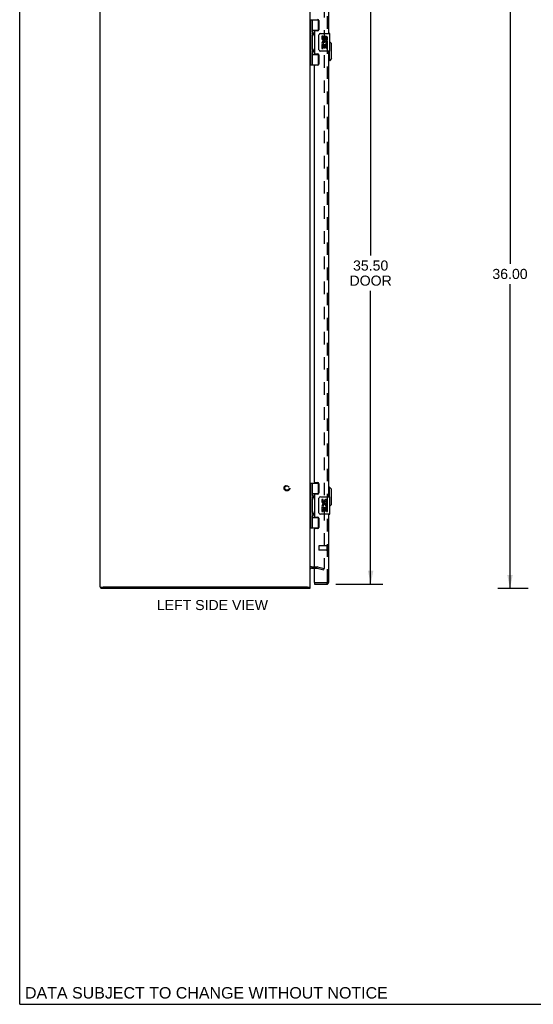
# Model space of a CAD drawing. Header units: inches. Extents: x 0 to 131, y 0 to 85.
# Tile 1 of 5: x 0 to 29, y 0 to 56. Entities that reach past the tile are written whole.
import ezdxf

# ---------------------------------------------------------------- set-up
doc = ezdxf.new("R2010")
doc.units = ezdxf.units.IN
doc.header["$LTSCALE"] = 7.192308
doc.header["$MEASUREMENT"] = 0
doc.linetypes.add('HIDDEN', pattern=[0.2, 0.1, -0.1])
doc.layers.get('0').update_dxf_attribs({"linetype": 'CONTINUOUS'})
for name, color, linetype in [('DEFAULT_2', 8, 'HIDDEN'), ('DIMENSIONS', 7, 'CONTINUOUS'), ('DOOR_ASSEMBLY', 7, 'CONTINUOUS')]:
    doc.layers.add(name, color=color, linetype=linetype)
doc.styles.get("Standard").update_dxf_attribs({"font": 'arial.ttf'})
doc.dimstyles.new('DIMSTYLE_1', dxfattribs={"dimtxt": 0.576923, "dimasz": 0.769231, "dimexe": 0.09, "dimexo": 0.07, "dimgap": 0.0375, "dimtad": 0, "dimtih": 1, "dimtoh": 1, "dimzin": 4, "dimdsep": 46, "dimtxsty": 'Standard', "dimblk": '_FILLED', "dimblk1": '_FILLED', "dimblk2": '_FILLED', "dimcen": 0.09, "dimadec": 3, "dimazin": 1, "dimtfac": 1, "dimtdec": 3, "dimtofl": 0, "dimtmove": 0, "dimatfit": 3, "dimldrblk": '_FILLED', "dimfxl": 0, "dimtolj": 1, "dimtzin": 4, "dimarcsym": 0})

# ---------------------------------------------------------------- blocks, each defined once
blk = doc.blocks.new('_FILLED')
at = {"color": 0, "linetype": 'ByBlock'}
blk.add_solid([(0, 0), (-1, 0.2), (-1, -0.2)], dxfattribs=at)
blk = doc.blocks.new('*D2')
at = {"layer": 'DIMENSIONS', "color": 2, "linetype": 'Continuous'}
for p, q in [((29.082, 59.783), (27.354, 59.783)), ((28.046, 59.783), (28.046, 42.36)), ((28.046, 23.783), (28.046, 41.206)), ((29.082, 23.783), (27.354, 23.783))]:
    blk.add_line(p, q, dxfattribs=at)
at = {"layer": 'DIMENSIONS', "color": 2, "linetype": 'Continuous', "xscale": 0.7692307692, "yscale": 0.7692307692, "zscale": 0.7692307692}
for p, rotation in [((28.046, 59.783), 90), ((28.046, 23.783), 270)]:
    blk.add_blockref('_FILLED', p, dxfattribs=dict(at, rotation=rotation))
at = {"layer": 'DIMENSIONS', "color": 2, "linetype": 'Continuous', "insert": (28.046, 42.071), "char_height": 0.5769, "width": 2.01601, "attachment_point": 2, "line_spacing_factor": 0.9}
blk.add_mtext('36.00', dxfattribs=at)
blk = doc.blocks.new('*D4')
at = {"layer": 'DIMENSIONS', "color": 2, "linetype": 'Continuous'}
for p, q in [((18.084, 59.533), (20.768, 59.533)), ((20.075, 59.533), (20.075, 42.842)), ((20.075, 24.033), (20.075, 40.823)), ((18.084, 24.033), (20.768, 24.033))]:
    blk.add_line(p, q, dxfattribs=at)
at = {"layer": 'DIMENSIONS', "color": 2, "linetype": 'Continuous', "xscale": 0.7692307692, "yscale": 0.7692307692, "zscale": 0.7692307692}
for p, rotation in [((20.075, 59.533), 90), ((20.075, 24.033), 270)]:
    blk.add_blockref('_FILLED', p, dxfattribs=dict(at, rotation=rotation))
at = {"layer": 'DIMENSIONS', "color": 2, "linetype": 'Continuous', "insert": (20.075, 42.553), "char_height": 0.5769, "width": 2.41493, "attachment_point": 2, "line_spacing_factor": 0.9}
blk.add_mtext('35.50\\PDOOR', dxfattribs=at)

msp = doc.modelspace()

# ---------------------------------------------------------------- linework, layer by layer
at = {"color": 7, "linetype": 'Continuous'}
for p, q in [((0, 0), (0, 84.615)), ((4.612, 23.858), (4.76, 23.858)), ((4.642, 23.858), (4.642, 23.783)), ((16.467, 23.858), (16.612, 23.858)), ((16.592, 23.858), (16.592, 23.783)), ((0, 0), (130.769, 0))]:
    msp.add_line(p, q, dxfattribs=at)
at = {"color": 3, "linetype": 'Continuous'}
for p, q in [((4.612, 23.858), (4.612, 59.708)), ((16.612, 23.858), (16.612, 59.708)), ((16.682, 24.958), (16.855, 24.958)), ((16.592, 23.783), (4.642, 23.783)), ((16.457, 23.858), (4.767, 23.858))]:
    msp.add_line(p, q, dxfattribs=at)
msp.add_arc((16.682, 24.888), 0.07, 90, 180, dxfattribs=at)
at = {"layer": 'DEFAULT_2', "color": 8, "linetype": 'HIDDEN'}
for p, q in [((17.425, 58.607), (17.425, 24.958)), ((16.682, 25.033), (17.011, 25.033)), ((16.855, 24.958), (17.011, 24.958)), ((17.021, 24.956), (17.405, 24.853)), ((17.041, 25.029), (17.425, 24.926)), ((17.405, 24.853), (17.425, 24.926))]:
    msp.add_line(p, q, dxfattribs=at)
for points in [[(17.406, 24.938), (17.405, 24.938), (17.403, 24.938), (17.401, 24.939)], [(17.425, 24.958), (17.425, 24.956), (17.425, 24.954), (17.424, 24.952), (17.423, 24.95), (17.422, 24.949), (17.421, 24.947), (17.42, 24.945), (17.419, 24.944), (17.417, 24.942), (17.416, 24.941), (17.414, 24.94), (17.412, 24.939), (17.411, 24.939), (17.409, 24.938), (17.407, 24.938), (17.406, 24.938)]]:
    msp.add_lwpolyline(points, dxfattribs=at)
for radius in [0.164, 0.124]:
    msp.add_circle((15.287, 29.533), radius, dxfattribs=at)
for centre, radius, start, end in [((16.682, 24.888), 0.145, 90, 137.0142), ((17.011, 24.918), 0.115, 75, 90), ((17.011, 24.918), 0.04, 75, 90)]:
    msp.add_arc(centre, radius, start, end, dxfattribs=at)
at = {"layer": 'DOOR_ASSEMBLY', "color": 8, "linetype": 'HIDDEN'}
for p, q in [((17.605, 24.168), (17.605, 59.398)), ((17.105, 26.222), (17.105, 25.994)), ((17.562, 26.232), (17.115, 26.232)), ((17.562, 25.984), (17.115, 25.984)), ((17.562, 26.25), (17.562, 25.966)), ((17.545, 24.108), (16.87, 24.108))]:
    msp.add_line(p, q, dxfattribs=at)
at = {"layer": 'DOOR_ASSEMBLY', "color": 3, "linetype": 'Continuous'}
for p, q in [((17.68, 55.533), (17.68, 59.398)), ((17.105, 56.28), (17.105, 55.753)), ((16.855, 55.659), (16.855, 54.406)), ((17.042, 55.69), (16.886, 55.69)), ((16.886, 54.375), (17.042, 54.375)), ((17.105, 54.312), (17.105, 53.785)), ((17.68, 29.033), (17.68, 54.533)), ((16.855, 29.874), (16.855, 53.691)), ((17.042, 53.722), (16.886, 53.722)), ((16.886, 29.843), (17.042, 29.843)), ((17.105, 29.78), (17.105, 29.253)), ((16.855, 29.159), (16.855, 27.906)), ((17.042, 29.19), (16.886, 29.19)), ((16.886, 27.875), (17.042, 27.875)), ((17.105, 27.812), (17.105, 27.285)), ((17.68, 24.168), (17.68, 28.033)), ((16.855, 24.123), (16.855, 27.191)), ((17.042, 27.222), (16.886, 27.222)), ((16.855, 24.033), (17.545, 24.033))]:
    msp.add_line(p, q, dxfattribs=at)
at = {"layer": 'DOOR_ASSEMBLY', "color": 7, "linetype": 'Continuous'}
for p, q in [((16.612, 56.312), (17.097, 56.312)), ((16.652, 53.753), (16.652, 56.312)), ((16.75, 55.615), (16.75, 56.312)), ((17.065, 56.312), (17.065, 55.722)), ((16.75, 55.722), (17.097, 55.722)), ((16.75, 54.631), (16.75, 55.434)), ((16.764, 55.432), (16.763, 55.43)), ((16.766, 55.436), (16.764, 55.432)), ((16.765, 55.615), (16.767, 55.611)), ((16.769, 55.444), (16.766, 55.436)), ((16.767, 55.611), (16.773, 55.595)), ((16.767, 55.596), (16.767, 55.595)), ((16.767, 55.454), (16.767, 55.595)), ((16.767, 55.454), (16.767, 55.454)), ((16.774, 55.456), (16.769, 55.444)), ((16.773, 55.595), (16.775, 55.591)), ((16.776, 55.46), (16.774, 55.456)), ((16.775, 55.591), (16.777, 55.587)), ((16.777, 55.465), (16.776, 55.46)), ((16.779, 55.469), (16.777, 55.465)), ((17.039, 55.713), (17.039, 55.69)), ((17.039, 55.713), (17.091, 55.713)), ((17.115, 54.633), (17.115, 55.433)), ((17.215, 55.533), (17.725, 55.533)), ((17.291, 55.378), (17.291, 55.242)), ((17.354, 55.378), (17.291, 55.378)), ((17.354, 55.242), (17.354, 55.378)), ((17.419, 55.305), (17.419, 55.236)), ((17.479, 55.242), (17.479, 55.284)), ((17.542, 55.148), (17.542, 55.284)), ((17.603, 55.148), (17.603, 55.305)), ((17.74, 54.548), (17.74, 55.518)), ((17.291, 54.917), (17.291, 54.687)), ((17.309, 54.917), (17.291, 54.917)), ((17.291, 54.687), (17.354, 54.687)), ((17.343, 54.917), (17.371, 54.936)), ((17.343, 54.917), (17.603, 54.917)), ((17.354, 54.687), (17.354, 54.854)), ((17.354, 54.854), (17.419, 54.854)), ((17.419, 54.854), (17.419, 54.718)), ((17.419, 54.718), (17.479, 54.718)), ((17.479, 54.718), (17.479, 54.854)), ((17.479, 54.854), (17.542, 54.854)), ((17.534, 54.953), (17.592, 54.928)), ((17.542, 55.148), (17.603, 55.148)), ((17.542, 54.687), (17.542, 54.854)), ((17.542, 54.687), (17.603, 54.687)), ((17.603, 54.964), (17.603, 55.017)), ((17.603, 54.687), (17.603, 54.917)), ((17.838, 54.965), (17.74, 55.063)), ((17.838, 54.099), (17.838, 54.965)), ((16.75, 53.753), (16.75, 54.45)), ((16.75, 54.344), (17.097, 54.344)), ((16.764, 54.448), (16.763, 54.446)), ((16.766, 54.452), (16.764, 54.448)), ((16.765, 54.631), (16.767, 54.627)), ((16.769, 54.46), (16.766, 54.452)), ((16.767, 54.627), (16.773, 54.611)), ((16.767, 54.612), (16.767, 54.61)), ((16.767, 54.47), (16.767, 54.61)), ((16.767, 54.47), (16.767, 54.469)), ((16.774, 54.472), (16.769, 54.46)), ((16.773, 54.611), (16.775, 54.607)), ((16.776, 54.476), (16.774, 54.472)), ((16.775, 54.607), (16.777, 54.603)), ((16.777, 54.48), (16.776, 54.476)), ((16.779, 54.485), (16.777, 54.48)), ((17.039, 54.375), (17.039, 54.353)), ((17.091, 54.353), (17.039, 54.353)), ((17.065, 54.344), (17.065, 53.753)), ((17.725, 54.533), (17.215, 54.533)), ((17.72, 53.981), (17.72, 54.533)), ((17.838, 54.099), (17.72, 53.981)), ((16.612, 53.753), (17.097, 53.753)), ((17.72, 53.981), (17.68, 53.981)), ((16.612, 29.812), (17.097, 29.812)), ((16.652, 27.253), (16.652, 29.812)), ((16.75, 29.115), (16.75, 29.812)), ((17.065, 29.812), (17.065, 29.222)), ((17.72, 29.583), (17.68, 29.583)), ((17.838, 29.465), (17.72, 29.583)), ((17.72, 29.033), (17.72, 29.583)), ((17.838, 28.599), (17.838, 29.465)), ((16.75, 29.222), (17.097, 29.222)), ((16.75, 28.131), (16.75, 28.934)), ((16.764, 28.932), (16.763, 28.93)), ((16.766, 28.936), (16.764, 28.932)), ((16.765, 29.115), (16.767, 29.111)), ((16.769, 28.944), (16.766, 28.936)), ((16.767, 29.111), (16.773, 29.095)), ((16.767, 29.096), (16.767, 29.095)), ((16.767, 29.095), (16.767, 28.954)), ((16.767, 28.954), (16.767, 28.954)), ((16.774, 28.956), (16.769, 28.944)), ((16.773, 29.095), (16.775, 29.091)), ((16.776, 28.96), (16.774, 28.956)), ((16.775, 29.091), (16.777, 29.087)), ((16.777, 28.965), (16.776, 28.96)), ((16.779, 28.969), (16.777, 28.965)), ((17.039, 29.213), (17.091, 29.213)), ((17.039, 29.213), (17.039, 29.19)), ((17.115, 28.133), (17.115, 28.933)), ((17.215, 29.033), (17.725, 29.033)), ((17.354, 28.878), (17.291, 28.878)), ((17.291, 28.878), (17.291, 28.742)), ((17.354, 28.742), (17.354, 28.878)), ((17.419, 28.805), (17.419, 28.736)), ((17.479, 28.742), (17.479, 28.784)), ((17.542, 28.648), (17.542, 28.784)), ((17.603, 28.648), (17.603, 28.805)), ((17.74, 28.048), (17.74, 29.018)), ((17.309, 28.417), (17.291, 28.417)), ((17.291, 28.417), (17.291, 28.187)), ((17.291, 28.187), (17.354, 28.187)), ((17.343, 28.417), (17.371, 28.436)), ((17.343, 28.417), (17.603, 28.417)), ((17.354, 28.354), (17.419, 28.354)), ((17.354, 28.187), (17.354, 28.354)), ((17.419, 28.354), (17.419, 28.218)), ((17.419, 28.218), (17.479, 28.218)), ((17.479, 28.354), (17.542, 28.354)), ((17.479, 28.218), (17.479, 28.354)), ((17.534, 28.453), (17.592, 28.428)), ((17.542, 28.648), (17.603, 28.648)), ((17.542, 28.187), (17.542, 28.354)), ((17.542, 28.187), (17.603, 28.187)), ((17.603, 28.464), (17.603, 28.517)), ((17.603, 28.187), (17.603, 28.417)), ((17.838, 28.599), (17.74, 28.502)), ((16.75, 27.253), (16.75, 27.95)), ((16.75, 27.844), (17.097, 27.844)), ((16.764, 27.948), (16.763, 27.946)), ((16.766, 27.952), (16.764, 27.948)), ((16.765, 28.131), (16.767, 28.127)), ((16.769, 27.96), (16.766, 27.952)), ((16.767, 28.127), (16.773, 28.111)), ((16.767, 28.112), (16.767, 28.11)), ((16.767, 28.11), (16.767, 27.97)), ((16.767, 27.969), (16.767, 27.97)), ((16.774, 27.972), (16.769, 27.96)), ((16.773, 28.111), (16.775, 28.107)), ((16.776, 27.976), (16.774, 27.972)), ((16.775, 28.107), (16.777, 28.103)), ((16.777, 27.98), (16.776, 27.976)), ((16.779, 27.985), (16.777, 27.98)), ((17.039, 27.875), (17.039, 27.853)), ((17.091, 27.853), (17.039, 27.853)), ((17.065, 27.844), (17.065, 27.253)), ((17.725, 28.033), (17.215, 28.033)), ((16.612, 27.253), (17.097, 27.253)), ((16.855, 24.108), (16.87, 24.108)), ((16.855, 24.108), (16.855, 24.033))]:
    msp.add_line(p, q, dxfattribs=at)
for points in [[(16.75, 55.67), (16.75, 55.669), (16.75, 55.669), (16.75, 55.668), (16.75, 55.667), (16.75, 55.666), (16.751, 55.665), (16.751, 55.664), (16.751, 55.663), (16.751, 55.662), (16.751, 55.66), (16.751, 55.659), (16.751, 55.658), (16.752, 55.657), (16.752, 55.656), (16.752, 55.655), (16.752, 55.654), (16.753, 55.652), (16.753, 55.651), (16.753, 55.65), (16.754, 55.648), (16.754, 55.647), (16.754, 55.646), (16.755, 55.644), (16.755, 55.643), (16.756, 55.642), (16.756, 55.64), (16.757, 55.639), (16.757, 55.637), (16.758, 55.636), (16.758, 55.634), (16.759, 55.633)], [(16.759, 55.417), (16.758, 55.415), (16.758, 55.414), (16.757, 55.412), (16.757, 55.411), (16.756, 55.409), (16.756, 55.408), (16.755, 55.406), (16.755, 55.405), (16.754, 55.404), (16.754, 55.402), (16.754, 55.401), (16.753, 55.4), (16.753, 55.398), (16.753, 55.397), (16.752, 55.396), (16.752, 55.395), (16.752, 55.394), (16.752, 55.392), (16.751, 55.391), (16.751, 55.39), (16.751, 55.389), (16.751, 55.388), (16.751, 55.387), (16.751, 55.386), (16.751, 55.385), (16.75, 55.384), (16.75, 55.383), (16.75, 55.382), (16.75, 55.381), (16.75, 55.38), (16.75, 55.379)], [(16.763, 55.62), (16.764, 55.619), (16.765, 55.615)], [(16.777, 55.587), (16.778, 55.583), (16.779, 55.581), (16.78, 55.579), (16.781, 55.577), (16.781, 55.575), (16.782, 55.573), (16.783, 55.571), (16.783, 55.569), (16.784, 55.567), (16.785, 55.565), (16.785, 55.563), (16.786, 55.561), (16.786, 55.56), (16.787, 55.558), (16.787, 55.556), (16.788, 55.555), (16.788, 55.553), (16.788, 55.552), (16.789, 55.55), (16.789, 55.549), (16.789, 55.547), (16.79, 55.546), (16.79, 55.544), (16.79, 55.543), (16.79, 55.542), (16.791, 55.54), (16.791, 55.539), (16.791, 55.537), (16.791, 55.536), (16.791, 55.535), (16.791, 55.534), (16.792, 55.532), (16.792, 55.531), (16.792, 55.53), (16.792, 55.529), (16.792, 55.527), (16.792, 55.526), (16.792, 55.525), (16.792, 55.524), (16.792, 55.522), (16.792, 55.521), (16.792, 55.52), (16.792, 55.518), (16.792, 55.517), (16.791, 55.516), (16.791, 55.515), (16.791, 55.513), (16.791, 55.512), (16.791, 55.511), (16.791, 55.509), (16.79, 55.508), (16.79, 55.507), (16.79, 55.505), (16.79, 55.504), (16.789, 55.502), (16.789, 55.501), (16.789, 55.499), (16.788, 55.498), (16.788, 55.496), (16.788, 55.495), (16.787, 55.493), (16.787, 55.491), (16.786, 55.49), (16.786, 55.488), (16.785, 55.486), (16.785, 55.484), (16.784, 55.483), (16.783, 55.481), (16.783, 55.479), (16.782, 55.477), (16.781, 55.475), (16.781, 55.473), (16.78, 55.471), (16.779, 55.469)], [(17.115, 55.433), (17.116, 55.439), (17.116, 55.445), (17.117, 55.451), (17.119, 55.457), (17.12, 55.463), (17.122, 55.469)], [(16.75, 54.686), (16.75, 54.685), (16.75, 54.684), (16.75, 54.683), (16.75, 54.682), (16.75, 54.681), (16.751, 54.68), (16.751, 54.679), (16.751, 54.678), (16.751, 54.677), (16.751, 54.676), (16.751, 54.675), (16.751, 54.674), (16.752, 54.673), (16.752, 54.672), (16.752, 54.67), (16.752, 54.669), (16.753, 54.668), (16.753, 54.667), (16.753, 54.665), (16.754, 54.664), (16.754, 54.663), (16.754, 54.662), (16.755, 54.66), (16.755, 54.659), (16.756, 54.657), (16.756, 54.656), (16.757, 54.654), (16.757, 54.653), (16.758, 54.651), (16.758, 54.65), (16.759, 54.649)], [(16.759, 54.432), (16.758, 54.431), (16.758, 54.43), (16.757, 54.428), (16.757, 54.427), (16.756, 54.425), (16.756, 54.424), (16.755, 54.422), (16.755, 54.421), (16.754, 54.419), (16.754, 54.418), (16.754, 54.417), (16.753, 54.416), (16.753, 54.414), (16.753, 54.413), (16.752, 54.412), (16.752, 54.411), (16.752, 54.409), (16.752, 54.408), (16.751, 54.407), (16.751, 54.406), (16.751, 54.405), (16.751, 54.404), (16.751, 54.403), (16.751, 54.402), (16.751, 54.401), (16.75, 54.4), (16.75, 54.399), (16.75, 54.398), (16.75, 54.397), (16.75, 54.396), (16.75, 54.395)], [(16.763, 54.635), (16.764, 54.635), (16.765, 54.631)], [(16.777, 54.603), (16.778, 54.599), (16.779, 54.596), (16.78, 54.594), (16.781, 54.592), (16.781, 54.59), (16.782, 54.588), (16.783, 54.586), (16.783, 54.585), (16.784, 54.583), (16.785, 54.581), (16.785, 54.579), (16.786, 54.577), (16.786, 54.575), (16.787, 54.574), (16.787, 54.572), (16.788, 54.571), (16.788, 54.569), (16.788, 54.567), (16.789, 54.566), (16.789, 54.564), (16.789, 54.563), (16.79, 54.561), (16.79, 54.56), (16.79, 54.559), (16.79, 54.557), (16.791, 54.556), (16.791, 54.555), (16.791, 54.553), (16.791, 54.552), (16.791, 54.551), (16.791, 54.549), (16.792, 54.548), (16.792, 54.547), (16.792, 54.546), (16.792, 54.544), (16.792, 54.543), (16.792, 54.542), (16.792, 54.541), (16.792, 54.539), (16.792, 54.538), (16.792, 54.537), (16.792, 54.535), (16.792, 54.534), (16.792, 54.533), (16.791, 54.532), (16.791, 54.53), (16.791, 54.529), (16.791, 54.528), (16.791, 54.526), (16.791, 54.525), (16.79, 54.524), (16.79, 54.522), (16.79, 54.521), (16.79, 54.52), (16.789, 54.518), (16.789, 54.517), (16.789, 54.515), (16.788, 54.514), (16.788, 54.512), (16.788, 54.51), (16.787, 54.509), (16.787, 54.507), (16.786, 54.506), (16.786, 54.504), (16.785, 54.502), (16.785, 54.5), (16.784, 54.498), (16.783, 54.496), (16.783, 54.495), (16.782, 54.493), (16.781, 54.491), (16.781, 54.489), (16.78, 54.487), (16.779, 54.485)], [(17.122, 54.596), (17.12, 54.602), (17.119, 54.608), (17.117, 54.614), (17.116, 54.62), (17.116, 54.626), (17.115, 54.633)], [(16.75, 29.17), (16.75, 29.169), (16.75, 29.169), (16.75, 29.168), (16.75, 29.167), (16.75, 29.166), (16.751, 29.165), (16.751, 29.164), (16.751, 29.163), (16.751, 29.162), (16.751, 29.16), (16.751, 29.159), (16.751, 29.158), (16.752, 29.157), (16.752, 29.156), (16.752, 29.155), (16.752, 29.154), (16.753, 29.152), (16.753, 29.151), (16.753, 29.15), (16.754, 29.148), (16.754, 29.147), (16.754, 29.146), (16.755, 29.144), (16.755, 29.143), (16.756, 29.142), (16.756, 29.14), (16.757, 29.139), (16.757, 29.137), (16.758, 29.136), (16.758, 29.134), (16.759, 29.133)], [(16.759, 28.917), (16.758, 28.915), (16.758, 28.914), (16.757, 28.912), (16.757, 28.911), (16.756, 28.909), (16.756, 28.908), (16.755, 28.906), (16.755, 28.905), (16.754, 28.904), (16.754, 28.902), (16.754, 28.901), (16.753, 28.9), (16.753, 28.898), (16.753, 28.897), (16.752, 28.896), (16.752, 28.895), (16.752, 28.894), (16.752, 28.892), (16.751, 28.891), (16.751, 28.89), (16.751, 28.889), (16.751, 28.888), (16.751, 28.887), (16.751, 28.886), (16.751, 28.885), (16.75, 28.884), (16.75, 28.883), (16.75, 28.882), (16.75, 28.881), (16.75, 28.88), (16.75, 28.879)], [(16.763, 29.12), (16.764, 29.119), (16.765, 29.115)], [(16.777, 29.087), (16.778, 29.083), (16.779, 29.081), (16.78, 29.079), (16.781, 29.077), (16.781, 29.075), (16.782, 29.073), (16.783, 29.071), (16.783, 29.069), (16.784, 29.067), (16.785, 29.065), (16.785, 29.063), (16.786, 29.061), (16.786, 29.06), (16.787, 29.058), (16.787, 29.056), (16.788, 29.055), (16.788, 29.053), (16.788, 29.052), (16.789, 29.05), (16.789, 29.049), (16.789, 29.047), (16.79, 29.046), (16.79, 29.044), (16.79, 29.043), (16.79, 29.042), (16.791, 29.04), (16.791, 29.039), (16.791, 29.037), (16.791, 29.036), (16.791, 29.035), (16.791, 29.034), (16.792, 29.032), (16.792, 29.031), (16.792, 29.03), (16.792, 29.029), (16.792, 29.027), (16.792, 29.026), (16.792, 29.025), (16.792, 29.024), (16.792, 29.022), (16.792, 29.021), (16.792, 29.02), (16.792, 29.018), (16.792, 29.017), (16.791, 29.016), (16.791, 29.015), (16.791, 29.013), (16.791, 29.012), (16.791, 29.011), (16.791, 29.009), (16.79, 29.008), (16.79, 29.007), (16.79, 29.005), (16.79, 29.004), (16.789, 29.002), (16.789, 29.001), (16.789, 28.999), (16.788, 28.998), (16.788, 28.996), (16.788, 28.995), (16.787, 28.993), (16.787, 28.991), (16.786, 28.99), (16.786, 28.988), (16.785, 28.986), (16.785, 28.984), (16.784, 28.983), (16.783, 28.981), (16.783, 28.979), (16.782, 28.977), (16.781, 28.975), (16.781, 28.973), (16.78, 28.971), (16.779, 28.969)], [(17.115, 28.933), (17.116, 28.939), (17.116, 28.945), (17.117, 28.951), (17.119, 28.957), (17.12, 28.963), (17.122, 28.969)], [(16.75, 28.186), (16.75, 28.185), (16.75, 28.184), (16.75, 28.183), (16.75, 28.182), (16.75, 28.181), (16.751, 28.18), (16.751, 28.179), (16.751, 28.178), (16.751, 28.177), (16.751, 28.176), (16.751, 28.175), (16.751, 28.174), (16.752, 28.173), (16.752, 28.172), (16.752, 28.17), (16.752, 28.169), (16.753, 28.168), (16.753, 28.167), (16.753, 28.165), (16.754, 28.164), (16.754, 28.163), (16.754, 28.162), (16.755, 28.16), (16.755, 28.159), (16.756, 28.157), (16.756, 28.156), (16.757, 28.154), (16.757, 28.153), (16.758, 28.151), (16.758, 28.15), (16.759, 28.149)], [(16.759, 27.932), (16.758, 27.931), (16.758, 27.93), (16.757, 27.928), (16.757, 27.927), (16.756, 27.925), (16.756, 27.924), (16.755, 27.922), (16.755, 27.921), (16.754, 27.919), (16.754, 27.918), (16.754, 27.917), (16.753, 27.916), (16.753, 27.914), (16.753, 27.913), (16.752, 27.912), (16.752, 27.911), (16.752, 27.909), (16.752, 27.908), (16.751, 27.907), (16.751, 27.906), (16.751, 27.905), (16.751, 27.904), (16.751, 27.903), (16.751, 27.902), (16.751, 27.901), (16.75, 27.9), (16.75, 27.899), (16.75, 27.898), (16.75, 27.897), (16.75, 27.896), (16.75, 27.895)], [(16.763, 28.135), (16.764, 28.135), (16.765, 28.131)], [(16.777, 28.103), (16.778, 28.099), (16.779, 28.096), (16.78, 28.094), (16.781, 28.092), (16.781, 28.09), (16.782, 28.088), (16.783, 28.086), (16.783, 28.085), (16.784, 28.083), (16.785, 28.081), (16.785, 28.079), (16.786, 28.077), (16.786, 28.075), (16.787, 28.074), (16.787, 28.072), (16.788, 28.071), (16.788, 28.069), (16.788, 28.067), (16.789, 28.066), (16.789, 28.064), (16.789, 28.063), (16.79, 28.061), (16.79, 28.06), (16.79, 28.059), (16.79, 28.057), (16.791, 28.056), (16.791, 28.055), (16.791, 28.053), (16.791, 28.052), (16.791, 28.051), (16.791, 28.049), (16.792, 28.048), (16.792, 28.047), (16.792, 28.046), (16.792, 28.044), (16.792, 28.043), (16.792, 28.042), (16.792, 28.041), (16.792, 28.039), (16.792, 28.038), (16.792, 28.037), (16.792, 28.035), (16.792, 28.034), (16.792, 28.033), (16.791, 28.032), (16.791, 28.03), (16.791, 28.029), (16.791, 28.028), (16.791, 28.026), (16.791, 28.025), (16.79, 28.024), (16.79, 28.022), (16.79, 28.021), (16.79, 28.02), (16.789, 28.018), (16.789, 28.017), (16.789, 28.015), (16.788, 28.014), (16.788, 28.012), (16.788, 28.01), (16.787, 28.009), (16.787, 28.007), (16.786, 28.006), (16.786, 28.004), (16.785, 28.002), (16.785, 28), (16.784, 27.998), (16.783, 27.996), (16.783, 27.995), (16.782, 27.993), (16.781, 27.991), (16.781, 27.989), (16.78, 27.987), (16.779, 27.985)], [(17.122, 28.096), (17.12, 28.102), (17.119, 28.108), (17.117, 28.114), (17.116, 28.12), (17.116, 28.126), (17.115, 28.133)]]:
    msp.add_lwpolyline(points, dxfattribs=at)
at = {"layer": 'DOOR_ASSEMBLY', "color": 3, "linetype": 'Continuous'}
for centre, radius, start, end in [((17.042, 56.28), 0.063, 0, 90), ((16.886, 55.659), 0.031, 90, 180), ((17.042, 55.753), 0.063, 270, 360), ((16.886, 54.406), 0.031, 180, 270), ((17.042, 54.312), 0.063, 0, 90), ((16.886, 53.691), 0.031, 90, 180), ((17.042, 53.785), 0.063, 270, 360), ((16.886, 29.874), 0.031, 180, 270), ((17.042, 29.78), 0.063, 0, 90), ((16.886, 29.159), 0.031, 90, 180), ((17.042, 29.253), 0.063, 270, 360), ((16.886, 27.906), 0.031, 180, 270), ((17.042, 27.812), 0.063, 0, 90), ((16.886, 27.191), 0.031, 90, 180), ((17.042, 27.285), 0.063, 270, 360), ((16.87, 24.123), 0.015, 180, 270), ((17.545, 24.168), 0.135, 270, 360)]:
    msp.add_arc(centre, radius, start, end, dxfattribs=at)
at = {"layer": 'DOOR_ASSEMBLY', "color": 7, "linetype": 'Continuous'}
for centre, radius, start, end in [((16.677, 55.595), 0.09, 0.672, 35.4682), ((16.677, 55.455), 0.09, 324.5318, 359.328), ((17.215, 55.433), 0.1, 90, 158.7946), ((17.385, 55.242), 0.0943, 180, 360), ((17.385, 55.242), 0.0314, 180, 261.2295), ((17.384, 55.247), 0.0362, 263.4285, 341.7628), ((17.511, 55.284), 0.0943, 71.7267, 167.4338), ((17.511, 55.284), 0.0314, 0, 180.0485), ((17.511, 55.284), 0.0943, 12.5402, 71.701), ((17.725, 55.518), 0.015, 0, 90), ((16.677, 54.611), 0.09, 0.672, 35.4682), ((17.445, 54.99), 0.154, 161.4199, 206.1963), ((17.448, 54.991), 0.157, 9.7031, 161.8791), ((17.448, 54.991), 0.157, 205.737, 207.8532), ((17.448, 54.991), 0.0943, 336.5966, 215.1122), ((17.448, 54.991), 0.157, 336.5966, 350.2969), ((16.677, 54.471), 0.09, 324.5318, 359.328), ((17.215, 54.633), 0.1, 201.205, 270), ((17.725, 54.548), 0.015, 270, 360), ((16.677, 29.095), 0.09, 0.672, 35.4682), ((16.677, 28.955), 0.09, 324.5318, 359.328), ((17.215, 28.933), 0.1, 90, 158.7946), ((17.385, 28.742), 0.0943, 180, 360), ((17.385, 28.742), 0.0314, 180, 261.2295), ((17.384, 28.747), 0.0362, 263.4285, 341.7628), ((17.511, 28.784), 0.0943, 71.7267, 167.4338), ((17.511, 28.784), 0.0314, 0, 180.0485), ((17.511, 28.784), 0.0943, 12.5402, 71.701), ((17.725, 29.018), 0.015, 0, 90), ((17.445, 28.49), 0.154, 161.4199, 206.1963), ((17.448, 28.491), 0.157, 9.7031, 161.8791), ((17.448, 28.491), 0.157, 205.737, 207.8532), ((17.448, 28.491), 0.0943, 336.5966, 215.1122), ((17.448, 28.491), 0.157, 336.5966, 350.2969), ((16.677, 28.111), 0.09, 0.672, 35.4682), ((16.677, 27.971), 0.09, 324.5318, 359.328), ((17.215, 28.133), 0.1, 201.205, 270), ((17.725, 28.048), 0.015, 270, 360)]:
    msp.add_arc(centre, radius, start, end, dxfattribs=at)
at = {"layer": 'DOOR_ASSEMBLY', "color": 8, "linetype": 'HIDDEN'}
for centre, radius, start, end in [((17.115, 26.222), 0.01, 90, 180), ((17.115, 25.994), 0.01, 180, 270), ((17.584, 26.25), 0.0215, 0, 180), ((17.584, 25.966), 0.0215, 180, 360), ((17.545, 24.168), 0.06, 270, 360)]:
    msp.add_arc(centre, radius, start, end, dxfattribs=at)
at = {"layer": 'DOOR_ASSEMBLY', "color": 7, "linetype": 'Continuous'}
for centre in [(16.845, 55.525), (16.845, 54.541), (16.845, 29.025), (16.845, 28.041)]:
    msp.add_ellipse(centre, major_axis=(0, 0.188), ratio=0.57735, start_param=1.066602, end_param=2.074991, dxfattribs=at)

# ---------------------------------------------------------------- texts
at = {"layer": 'DIMENSIONS', "color": 2, "linetype": 'Continuous', "attachment_point": 2, "line_spacing_factor": 0.9}
for s, insert, char_height, width in [('LEFT SIDE VIEW', (11.023, 23.131), 0.57692, 6.34401), ('DATA SUBJECT TO CHANGE WITHOUT NOTICE', (10.68, 0.983), 0.65385, 20.71404)]:
    msp.add_mtext(s, dxfattribs=dict(at, insert=insert, char_height=char_height, width=width))

# ---------------------------------------------------------------- dimensions: what is measured, and where the dimension line sits
at = {"layer": 'DIMENSIONS', "color": 2, "linetype": 'Continuous'}
dim = msp.add_linear_dim(base=(28.046, 23.783), p1=(29.152, 59.783), p2=(29.152, 23.783), angle=270, dimstyle='DIMSTYLE_1', dxfattribs=at)
dim.commit()
dim.dimension.update_dxf_attribs({"geometry": '*D2', "text_midpoint": (28.045, 41.779), "dimtype": 160})
dim = msp.add_linear_dim(base=(20.075, 24.033), p1=(18.014, 59.533), p2=(18.014, 24.033), angle=270, text='<>\\PDOOR', dimstyle='DIMSTYLE_1', dxfattribs=at)
dim.commit()
dim.dimension.update_dxf_attribs({"geometry": '*D4', "text_midpoint": (20.075, 41.832), "dimtype": 160})

doc.saveas('drawing.dxf')
